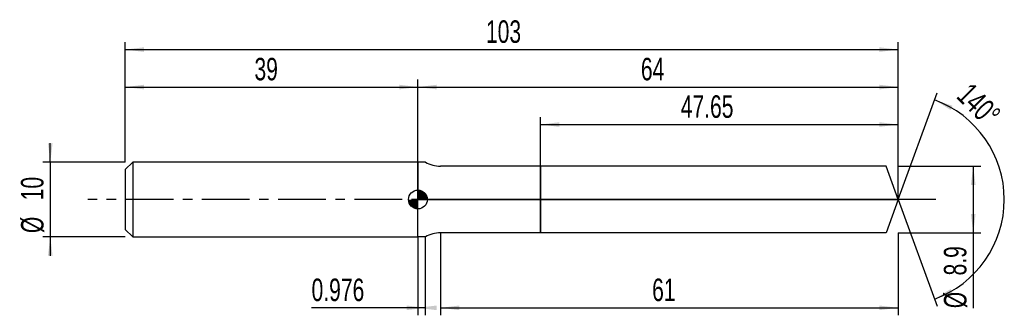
# Model space of a CAD drawing. Extents: x -14 to 117, y -15 to 24.
import ezdxf
from ezdxf.enums import TextEntityAlignment as Align

# ---------------------------------------------------------------- set-up
doc = ezdxf.new("R2010")
doc.units = 0
doc.linetypes.add('CENTER', pattern=[10.16, 6.35, -1.27, 1.27, -1.27])
doc.layers.get('0').update_dxf_attribs({"linetype": 'CONTINUOUS'})
for name, color, linetype in [('1', 4, 'CONTINUOUS'), ('2', 7, 'CONTINUOUS'), ('4', 2, 'CENTER'), ('CUT', 1, 'CONTINUOUS'), ('NOCUT', 7, 'CONTINUOUS'), ('SK1', 4, 'CONTINUOUS'), ('SK2', 7, 'CONTINUOUS'), ('SK4', 2, 'CENTER')]:
    doc.layers.add(name, color=color, linetype=linetype)
doc.dimstyles.new('SLDDIMSTYLE0', dxfattribs={"dimtxt": 3, "dimasz": 2.5, "dimexe": 0, "dimexo": 0.0625, "dimgap": 0.75, "dimtad": 1, "dimrnd": 1e-09, "dimzin": 12, "dimsah": 1, "dimcen": 0.09, "dimazin": 3, "dimtfac": 1, "dimtofl": 0, "dimtmove": 0, "dimatfit": 3})
doc.dimstyles.new('SLDDIMSTYLE1', dxfattribs={"dimtxt": 3, "dimasz": 2.5, "dimexe": 0, "dimexo": 0.0625, "dimgap": 0.75, "dimtad": 1, "dimrnd": 1e-09, "dimsah": 1, "dimcen": 0.09, "dimazin": 3, "dimtfac": 1, "dimtofl": 0, "dimtmove": 0, "dimatfit": 3})
doc.dimstyles.new('SLDDIMSTYLE2', dxfattribs={"dimtxt": 3, "dimasz": 2.5, "dimexe": 0, "dimexo": 0.0625, "dimgap": 0.75, "dimtad": 1, "dimzin": 12, "dimsah": 1, "dimcen": 0.09, "dimazin": 3, "dimtfac": 1, "dimtofl": 0, "dimtmove": 0, "dimatfit": 3})
doc.dimstyles.new('SLDDIMSTYLE3', dxfattribs={"dimtxt": 3, "dimasz": 2.5, "dimexe": 0, "dimexo": 0.0625, "dimgap": 0.75, "dimtad": 1, "dimrnd": 1e-09, "dimzin": 12, "dimsah": 1, "dimcen": 0.09, "dimazin": 3, "dimtfac": 1, "dimtmove": 0, "dimatfit": 3})

# ---------------------------------------------------------------- blocks, each defined once
blk = doc.blocks.new('_D')
at = {"layer": '2'}
for p, q in [((42, -4.45), (42, -15.45)), ((103, -4.45), (103, -15.45)), ((42, -14.45), (103, -14.45))]:
    blk.add_line(p, q, dxfattribs=at)
for points in [[(42, -14.45), (44.5, -14.76), (44.5, -14.14)], [(103, -14.45), (100.5, -14.14), (100.5, -14.76)]]:
    blk.add_solid(points, dxfattribs=at)
at = {"layer": '2', "width": 0.7}
blk.add_text('61', height=3, dxfattribs=at).set_placement((70.21, -14.45), align=Align.BOTTOM_LEFT)
blk = doc.blocks.new('_D_1')
at = {"layer": '2'}
for p, q in [((103, 4.45), (114, 4.45)), ((113, 4.45), (113, -4.45)), ((103, -4.45), (114, -4.45)), ((113, -4.45), (113, -14.5))]:
    blk.add_line(p, q, dxfattribs=at)
for points in [[(113, 4.45), (112.69, 1.95), (113.31, 1.95)], [(113, -4.45), (113.31, -1.95), (112.69, -1.95)]]:
    blk.add_solid(points, dxfattribs=at)
at = {"layer": '2', "width": 0.7}
for s, p in [('8.9', (112.99, -10.13)), ('%%c', (113, -14.5))]:
    blk.add_text(s, height=3, rotation=90, dxfattribs=at).set_placement(p, align=Align.BOTTOM_LEFT)
blk = doc.blocks.new('_D_2')
at = {"layer": '2'}
for p, q in [((39, -5), (39, -15.45)), ((39.98, -5), (39.98, -15.45)), ((39, -14.45), (24.82, -14.45)), ((39.98, -14.45), (39, -14.45))]:
    blk.add_line(p, q, dxfattribs=at)
for points in [[(39.98, -14.45), (37.48, -14.14), (37.48, -14.76)], [(39, -14.45), (41.5, -14.76), (41.5, -14.14)]]:
    blk.add_solid(points, dxfattribs=at)
at = {"layer": '2', "width": 0.7}
blk.add_text('0.976', height=3, dxfattribs=at).set_placement((24.82, -14.45), align=Align.BOTTOM_LEFT)
blk = doc.blocks.new('_D_3')
at = {"layer": '2'}
for p, q in [((55.35, 4.45), (55.35, 11)), ((103, 4.45), (103, 11)), ((55.35, 10), (103, 10))]:
    blk.add_line(p, q, dxfattribs=at)
for points in [[(55.35, 10), (57.85, 9.69), (57.85, 10.31)], [(103, 10), (100.5, 10.31), (100.5, 9.69)]]:
    blk.add_solid(points, dxfattribs=at)
at = {"layer": '2', "width": 0.7}
blk.add_text('47.65', height=3, dxfattribs=at).set_placement((74.02, 10), align=Align.BOTTOM_LEFT)
blk = doc.blocks.new('_D_4')
at = {"layer": '2'}
for q in [(108.18, 14.23), (108.18, -14.23)]:
    blk.add_line((103, 0), q, dxfattribs=at)
blk.add_arc((103, 0), 14.14, 289.9924, 70.0076, dxfattribs=at)
for points in [[(107.84, 13.29), (109.97, 11.95), (110.23, 12.51)], [(107.84, -13.29), (110.23, -12.51), (109.97, -11.95)]]:
    blk.add_solid(points, dxfattribs=at)
at = {"layer": '2', "width": 0.7}
blk.add_text('140°', height=3, rotation=-45, dxfattribs=at).set_placement((109.99, 13.01), align=Align.BOTTOM_LEFT)
blk = doc.blocks.new('_D_5')
at = {"layer": 'SK2'}
for p, q in [((0, 5), (0, 21)), ((103, 5), (103, 21)), ((0, 20), (103, 20))]:
    blk.add_line(p, q, dxfattribs=at)
for points in [[(0, 20), (2.5, 19.69), (2.5, 20.31)], [(103, 20), (100.5, 20.31), (100.5, 19.69)]]:
    blk.add_solid(points, dxfattribs=at)
at = {"layer": 'SK2', "width": 0.7}
blk.add_text('103', height=3, dxfattribs=at).set_placement((48.06, 20), align=Align.BOTTOM_LEFT)
blk = doc.blocks.new('_D_6')
at = {"layer": 'SK2'}
for p, q in [((0, 5), (0, 16)), ((39, 5), (39, 16)), ((0, 15), (39, 15))]:
    blk.add_line(p, q, dxfattribs=at)
for points in [[(0, 15), (2.5, 14.69), (2.5, 15.31)], [(39, 15), (36.5, 15.31), (36.5, 14.69)]]:
    blk.add_solid(points, dxfattribs=at)
at = {"layer": 'SK2', "width": 0.7}
blk.add_text('39', height=3, dxfattribs=at).set_placement((17.21, 15), align=Align.BOTTOM_LEFT)
blk = doc.blocks.new('_D_7')
at = {"layer": 'SK2'}
for p, q in [((39, 0), (39, 16)), ((103, 0), (103, 16)), ((39, 15), (103, 15))]:
    blk.add_line(p, q, dxfattribs=at)
for points in [[(39, 15), (41.5, 14.69), (41.5, 15.31)], [(103, 15), (100.5, 15.31), (100.5, 14.69)]]:
    blk.add_solid(points, dxfattribs=at)
at = {"layer": 'SK2', "width": 0.7}
blk.add_text('64', height=3, dxfattribs=at).set_placement((68.71, 15), align=Align.BOTTOM_LEFT)
blk = doc.blocks.new('_D_8')
at = {"layer": 'SK2'}
for p, q in [((-10, 5), (-10, 7.5)), ((0, 5), (-11, 5)), ((-10, 5), (-10, -5)), ((0, -5), (-11, -5)), ((-10, -5), (-10, -7.5))]:
    blk.add_line(p, q, dxfattribs=at)
for points in [[(-10, 5), (-9.69, 7.5), (-10.31, 7.5)], [(-10, -5), (-10.31, -7.5), (-9.69, -7.5)]]:
    blk.add_solid(points, dxfattribs=at)
at = {"layer": 'SK2', "width": 0.7}
for s, p in [('10', (-10.01, -0.1)), ('%%c', (-10, -4.48))]:
    blk.add_text(s, height=3, rotation=90, dxfattribs=at).set_placement(p, align=Align.BOTTOM_LEFT)
blk = doc.blocks.new('*U11')
at = {"color": 0, "linetype": 'CONTINUOUS'}
for points in [[(0, 0), (0, 1.25), (0.24, 0)], [(0.24, 0), (0, 1.25), (0.24, 1.23)], [(0.24, 0), (0.24, 1.23), (0.48, 0)], [(0.48, 0), (0.24, 1.23), (0.48, 1.15)], [(0.48, 0), (0.48, 1.15), (0.69, 0)], [(0.69, 0), (0.48, 1.15), (0.69, 1.04)], [(0.69, 0), (0.69, 1.04), (0.88, 0)], [(0.88, 0), (0.69, 1.04), (0.88, 0.88)], [(0.88, 0), (0.88, 0.88), (1.04, 0)], [(1.04, 0), (0.88, 0.88), (1.04, 0.69)], [(1.04, 0), (1.04, 0.69), (1.15, 0)], [(1.15, 0), (1.04, 0.69), (1.15, 0.48)], [(1.15, 0), (1.15, 0.48), (1.23, 0)], [(1.23, 0), (1.15, 0.48), (1.23, 0.24)], [(1.23, 0), (1.23, 0.24), (1.25, 0)]]:
    blk.add_solid(points, dxfattribs=at)
blk = doc.blocks.new('*U12')
at = {"color": 0, "linetype": 'CONTINUOUS'}
for points in [[(-1.23, -0.22), (-1.25, 0), (-1.23, 0)], [(-1.23, -0.22), (-1.23, 0), (-1.17, -0.43)], [(-1.17, -0.43), (-1.23, 0), (-1.17, 0)], [(-1.17, -0.43), (-1.17, 0), (-1.08, -0.62)], [(-1.08, -0.62), (-1.17, 0), (-1.08, 0)], [(-1.08, -0.62), (-1.08, 0), (-0.96, -0.8)], [(-0.96, -0.8), (-1.08, 0), (-0.96, 0)], [(-0.96, -0.8), (-0.96, 0), (-0.8, -0.96)], [(-0.8, -0.96), (-0.96, 0), (-0.8, 0)], [(-0.8, -0.96), (-0.8, 0), (-0.62, -1.08)], [(-0.62, -1.08), (-0.8, 0), (-0.62, 0)], [(-0.62, -1.08), (-0.62, 0), (-0.43, -1.17)], [(-0.43, -1.17), (-0.62, 0), (-0.43, 0)], [(-0.43, -1.17), (-0.43, 0), (-0.22, -1.23)], [(-0.22, -1.23), (-0.43, 0), (-0.22, 0)], [(-0.22, -1.23), (-0.22, 0), (0, -1.25)], [(0, -1.25), (-0.22, 0), (0, 0)]]:
    blk.add_solid(points, dxfattribs=at)
blk = doc.blocks.new('SW_DOWELSYMBOL_0')
at = {"layer": 'SK1', "color": 0}
blk.add_circle((0, 0), 1.25, dxfattribs=at)
at = {"color": 0, "linetype": 'CONTINUOUS'}
for name in ['*U12', '*U11']:
    blk.add_blockref(name, (0, 0), dxfattribs=at)

msp = doc.modelspace()

# ---------------------------------------------------------------- linework, layer by layer
at = {"layer": '1'}
for p, q in [((39.976, 5), (39, 5)), ((39, 5), (39, 0)), ((40, 4.986), (39.976, 5)), ((55.35, 4.45), (42, 4.45)), ((101.381, 4.45), (55.35, 4.45)), ((55.35, 4.45), (55.35, 0)), ((55.35, 0), (55.35, 4.45)), ((103, 0), (101.381, 4.45)), ((39, -5), (39, 0)), ((55.35, -4.45), (55.35, 0)), ((55.35, 0), (55.35, -4.45)), ((103, 0), (101.381, -4.45)), ((39.976, -5), (39, -5)), ((40, -4.986), (39.976, -5)), ((55.35, -4.45), (42, -4.45)), ((101.381, -4.45), (55.35, -4.45))]:
    msp.add_line(p, q, dxfattribs=at)
for centre, start, end in [((42, 8.45), 240, 270), ((42, -8.45), 90, 120)]:
    msp.add_arc(centre, 4, start, end, dxfattribs=at)
at = {"layer": '4'}
msp.add_line((103, 0), (39, 0), dxfattribs=at)
at = {"layer": 'CUT'}
for p, q in [((101.381, 4.45), (55.35, 4.45)), ((55.35, 4.45), (55.35, 0)), ((103, 0), (101.381, 4.45)), ((55.35, 0), (103, 0))]:
    msp.add_line(p, q, dxfattribs=at)
at = {"layer": 'NOCUT'}
for p, q in [((39.976, 5), (39, 5)), ((39, 5), (39, 0)), ((40, 4.986), (39.976, 5)), ((55.35, 4.45), (42, 4.45)), ((55.35, 0), (55.35, 4.45)), ((39, 0), (55.35, 0))]:
    msp.add_line(p, q, dxfattribs=at)
msp.add_arc((42, 8.45), 4, 240, 270, dxfattribs=at)
at = {"layer": 'SK1'}
for p, q in [((1, 5), (0, 4)), ((0, 4), (0, 0)), ((39, 5), (1, 5)), ((1, 5), (1, -5)), ((0, 0), (0, -4)), ((0, -4), (1, -5)), ((1, -5), (39, -5))]:
    msp.add_line(p, q, dxfattribs=at)
msp.add_circle((39, 0), 1.25, dxfattribs=at)
at = {"layer": 'SK4'}
msp.add_line((108, 0), (-5, 0), dxfattribs=at)

# ---------------------------------------------------------------- block references
at = {"layer": 'SK1'}
msp.add_blockref('SW_DOWELSYMBOL_0', (39, 0), dxfattribs=at)

# ---------------------------------------------------------------- texts
at = {"layer": 'SK2', "width": 0.7}
msp.add_text('AP1', height=0.05, dxfattribs=at).set_placement((39, -0.018), align=Align.BOTTOM_LEFT)

# ---------------------------------------------------------------- dimensions: what is measured, and where the dimension line sits
at = {"layer": '2'}
dim = msp.add_angular_dim_2l(base=(117.142, 0), line1=((103, 0), (101.381, 4.45)), line2=((101.381, -4.45), (103, 0)), dimstyle='SLDDIMSTYLE2', dxfattribs=at)
dim.commit()
dim.dimension.update_dxf_attribs({"geometry": '_D_4', "text_midpoint": (113, 10), "dimtype": 162})
for base, p1, p2, dimstyle, picture, middle in [((103, 10), (55.35, 4.45), (103, 4.45), 'SLDDIMSTYLE0', '_D_3', (79.175, 10)), ((39, -14.45), (39.976, -5), (39, -5), 'SLDDIMSTYLE1', '_D_2', (29.976, -14.45)), ((103, -14.45), (42, -4.45), (103, -4.45), 'SLDDIMSTYLE0', '_D', (72.5, -14.45))]:
    dim = msp.add_linear_dim(base=base, p1=p1, p2=p2, dimstyle=dimstyle, dxfattribs=at)
    dim.commit()
    dim.dimension.update_dxf_attribs({"geometry": picture, "text_midpoint": middle, "dimtype": 160})
dim = msp.add_linear_dim(base=(113, -4.45), p1=(103, 4.45), p2=(103, -4.45), angle=90, text='%%c<>', dimstyle='SLDDIMSTYLE0', dxfattribs=at)
dim.commit()
dim.dimension.update_dxf_attribs({"geometry": '_D_1', "text_midpoint": (113, -9.45), "dimtype": 160})
at = {"layer": 'SK2'}
for base, p1, p2, picture, middle in [((103, 20), (0, 5), (103, 5), '_D_5', (51.5, 20)), ((39, 15), (0, 5), (39, 5), '_D_6', (19.5, 15)), ((103, 15), (39, 0), (103, 0), '_D_7', (71, 15))]:
    dim = msp.add_linear_dim(base=base, p1=p1, p2=p2, dimstyle='SLDDIMSTYLE0', dxfattribs=at)
    dim.commit()
    dim.dimension.update_dxf_attribs({"geometry": picture, "text_midpoint": middle, "dimtype": 160})
dim = msp.add_linear_dim(base=(-10, -5), p1=(0, 5), p2=(0, -5), angle=90, text='%%c<>', dimstyle='SLDDIMSTYLE3', dxfattribs=at)
dim.commit()
dim.dimension.update_dxf_attribs({"geometry": '_D_8', "text_midpoint": (-10, 0), "dimtype": 160})

doc.saveas('drawing.dxf')
